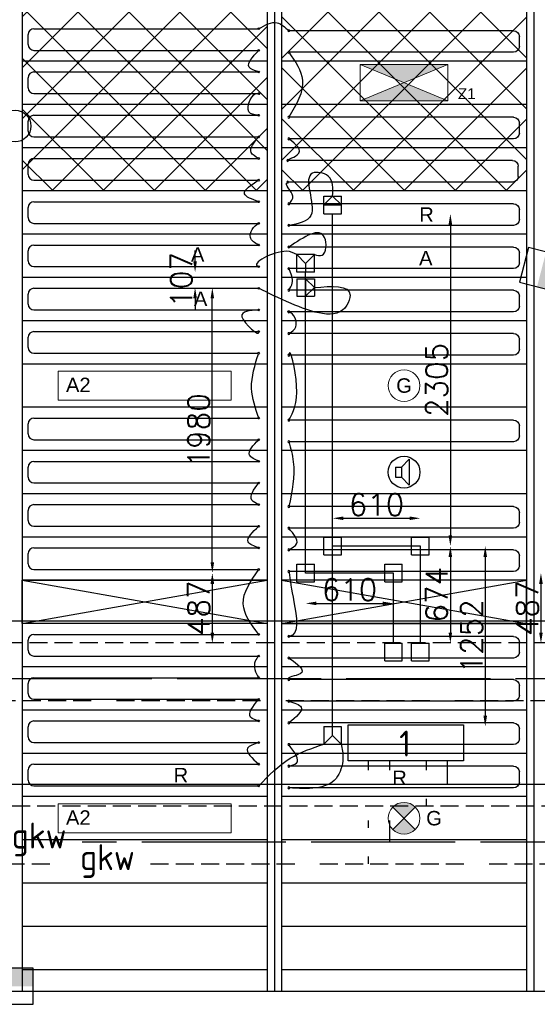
# Model space of a CAD drawing. Extents: x 7383 to 861143, y -570072 to -203000.
# Tile 19 of 30: x 454075 to 457668, y -257808 to -250981. Entities that reach past the tile are written whole.
import ezdxf

# ---------------------------------------------------------------- set-up
doc = ezdxf.new("R2010")
doc.units = 0
doc.header["$LTSCALE"] = 25
for name, pattern in [('2322105', [47, 40, -7]), ('2322106', [47, 5, -2, 5, -2, 5, -2, 5, -2, 5, -2, 5, -7]), ('2322107', [2000, 1000, 1000]), ('2322108', [7, 5, -2]), ('HIDDEN', [0.375, 0.25, -0.125])]:
    doc.linetypes.add(name, pattern=pattern)
doc.layers.get('0').update_dxf_attribs({"linetype": 'CONTINUOUS'})
doc.layers.get('DEFPOINTS').update_dxf_attribs({"linetype": 'CONTINUOUS'})
for name, color, linetype in [('60', 7, 'CONTINUOUS'), ('KP-bandraster', 5, 'CONTINUOUS'), ('KP-koppelingen', 6, 'CONTINUOUS'), ('KP-leidingen(aanvoer)', 5, 'CONTINUOUS'), ('KP-leidingen(retour)', 1, 'CONTINUOUS'), ('KP-Lucht aanvoer', 6, 'CONTINUOUS'), ('KP-lucht centreline', 2, 'CONTINUOUS'), ('KP-maatvoering', 7, 'CONTINUOUS'), ('KP-Melders', 3, 'CONTINUOUS'), ('KP-Oppervlak', 3, 'CONTINUOUS'), ('KP-panelen', 1, 'CONTINUOUS'), ('KP-registers', 4, 'CONTINUOUS'), ('KP-slangen', 7, 'CONTINUOUS'), ('KP-tekst', 7, 'CONTINUOUS'), ('SYM-W', 7, 'CONTINUOUS'), ('Thermostaat', 160, 'CONTINUOUS'), ('WB561---_ATT', 7, 'CONTINUOUS'), ('WL5501--', 130, 'CONTINUOUS'), ('WL5501-GKW', 4, 'CONTINUOUS'), ('WL5502--', 130, 'CONTINUOUS'), ('WL5502--_GKW-R', 4, 'HIDDEN'), ('WL561---_AANVOER', 10, 'CONTINUOUS'), ('WL561---_RETOUR', 10, 'CONTINUOUS')]:
    doc.layers.add(name, color=color, linetype=linetype)
doc.layers.add('KP-Aluminium', color=8, linetype='CONTINUOUS', lineweight=18)
doc.layers.add('KP-Verlichting', color=2, linetype='CONTINUOUS', lineweight=18)
doc.styles.add('arial', font='ARIAL.TTF')
doc.styles.add('BURO-018', font='ISO96.shx', dxfattribs={"height": 90})
doc.styles.add('ISO', font='ISO.SHX')
doc.styles.add('VERWOL-1', font='ROMANS.SHX')
doc.dimstyles.new('MARTIN', dxfattribs={"dimscale": 0, "dimtxt": 50, "dimasz": 75, "dimexe": 4, "dimexo": 4, "dimgap": 20, "dimtad": 1, "dimdec": 0, "dimrnd": 0.01, "dimzin": 1, "dimdsep": 46, "dimtxsty": 'VERWOL-1', "dimcen": -25, "dimdle": 1, "dimclrd": 7, "dimclre": 2, "dimclrt": 7, "dimadec": 0, "dimazin": 0, "dimtfac": 1, "dimtdec": 0, "dimtix": 1, "dimtofl": 0, "dimtmove": 0, "dimatfit": 3, "dimldrblk": 'OBLIQUE', "dimfxl": 0, "dimtvp": 33.333333, "dimtolj": 1, "dimtzin": 1, "dimarcsym": 0})

# ---------------------------------------------------------------- blocks, each defined once
blk = doc.blocks.new('SW30485012')
at = {"color": 0, "linetype": 'Continuous'}
for p, q in [((-2.5, 2.5), (-2.5, -2.5)), ((2.5, 2.5), (-2.5, 2.5)), ((2.5, -2.5), (2.5, 2.5)), ((-2.5, -2.5), (2.5, -2.5))]:
    blk.add_line(p, q, dxfattribs=at)
blk.add_solid([(-2.5, 0), (2.5, 0), (-2.5, -2.5), (2.5, -2.5)], dxfattribs=at)
at = {"color": 0, "linetype": 'Continuous', "style": 'BURO-018', "flags": 1}
blk.add_attdef('W_ID', (0, 0), '', height=1.8, dxfattribs=at)
blk = doc.blocks.new('A$C3C0C6C1A')
at = {"layer": 'SYM-W', "color": 2, "linetype": 'Continuous'}
blk.add_lwpolyline([(35512.8, -5451.9), (34712.8, -5451.9), (34712.8, -5201.9), (35512.8, -5201.9)], close=True, dxfattribs=at)
at = {"layer": 'WL5501--', "linetype": '2322105'}
for p, q in [((43924.1, -4883.5), (22806.1, -4883.5)), ((35002.3, -5515.8), (35002.3, -5451.9)), ((35002.3, -6015.8), (35002.3, -5865.8)), ((38979.4, -6015.8), (32866.6, -6015.8))]:
    blk.add_line(p, q, dxfattribs=at)
at = {"layer": 'WL5502--', "linetype": '2322106'}
for p, q in [((22528.5, -5033.5), (43774.1, -5033.5)), ((34852.3, -5515.8), (34852.3, -5451.9)), ((34852.3, -5915.8), (34852.3, -5865.8)), ((34852.3, -6165.8), (34852.3, -6115.8)), ((29291.3, -6165.8), (32760.6, -6165.8)), ((33340.6, -6165.8), (38979.4, -6165.8))]:
    blk.add_line(p, q, dxfattribs=at)
at = {"layer": 'WL561---_AANVOER', "linetype": '2322107'}
for p, q in [((44324.1, -4483.5), (23269.3, -4483.5)), ((35402.3, -5615.8), (35402.3, -5451.9)), ((38978.8, -5615.8), (29126.8, -5615.8))]:
    blk.add_line(p, q, dxfattribs=at)
at = {"layer": 'WL561---_RETOUR', "linetype": '2322108'}
for p, q in [((44174.1, -4633.5), (23003.8, -4633.5)), ((35252.3, -5451.9), (35252.3, -5515.8)), ((35252.3, -5715.8), (35252.3, -5765.8)), ((38978.8, -5765.8), (29126.8, -5765.8))]:
    blk.add_line(p, q, dxfattribs=at)
at = {"layer": 'Thermostaat'}
for p, xscale, yscale, zscale, rotation in [((36054.4, -2043.7), 50.00000000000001, 50.00000000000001, 50.00000000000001, 75.52544540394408), ((32400, -7015), 50, 50, 50, 180)]:
    blk.add_blockref('SW30485012', p, dxfattribs=dict(at, xscale=xscale, yscale=yscale, zscale=zscale, rotation=rotation))
at = {"layer": '60', "color": 1, "linetype": 'Continuous', "style": 'ISO'}
blk.add_text('1', height=180, dxfattribs=at).set_placement((35066.5, -5421.6))
at = {"layer": 'WL5501-GKW', "color": 1, "style": 'ISO'}
blk.add_text('gkw', height=180, dxfattribs=at).set_placement((32376.6, -6059.7))
at = {"layer": 'WL5502--_GKW-R', "color": 1, "style": 'ISO'}
blk.add_text('gkw', height=180, dxfattribs=at).set_placement((32850.6, -6209.7))
blk = doc.blocks.new('Register A')
at = {"layer": 'KP-registers', "linetype": 'Continuous'}
for p, q in [((90, 225), (1644, 225)), ((50, 115), (50, 185)), ((90, 75), (1644, 75))]:
    blk.add_line(p, q, dxfattribs=at)
for centre in [(1650, 225), (1650, 75)]:
    blk.add_circle(centre, 6, dxfattribs=at)
for centre, start, end in [((90, 185), 90, 180), ((90, 115), 180, 270)]:
    blk.add_arc(centre, 40, start, end, dxfattribs=at)
blk = doc.blocks.new('*D76')
at = {"layer": 'DEFPOINTS', "color": 0, "linetype": 'Continuous', "transparency": 16777216}
for p in [(456247, -252326.2), (456247, -254630.7), (457064.4, -254630.7)]:
    blk.add_point(p, dxfattribs=at)
at = {"layer": 'KP-maatvoering', "color": 7, "linetype": 'Continuous', "lineweight": -2, "transparency": 16777216}
blk.add_line((457064.4, -252401.2), (457064.4, -254555.7), dxfattribs=at)
at = {"layer": 'KP-maatvoering', "color": 7, "linetype": 'Continuous', "transparency": 16777216}
for points in [[(457051.9, -252401.2), (457076.9, -252401.2), (457064.4, -252326.2)], [(457051.9, -254555.7), (457076.9, -254555.7), (457064.4, -254630.7)]]:
    blk.add_solid(points, dxfattribs=at)
at = {"layer": 'KP-maatvoering', "color": 7, "linetype": 'Continuous', "transparency": 16777216, "insert": (456969.4, -253478.5), "char_height": 150, "attachment_point": 5, "rotation": 90, "style": 'VERWOL-1'}
blk.add_mtext('\\A1;2305', dxfattribs=at)
blk = doc.blocks.new('_OBLIQUE')
at = {"color": 0, "linetype": 'ByBlock'}
blk.add_line((-0.5, -0.5), (0.5, 0.5), dxfattribs=at)
blk = doc.blocks.new('*D77')
at = {"layer": 'DEFPOINTS', "color": 0, "linetype": 'Continuous', "transparency": 16777216}
for p in [(456856.5, -254630.7), (456856.5, -255305), (457064.4, -255305)]:
    blk.add_point(p, dxfattribs=at)
at = {"layer": 'KP-maatvoering', "color": 7, "linetype": 'Continuous', "lineweight": -2, "transparency": 16777216}
blk.add_line((457064.4, -254705.7), (457064.4, -255230), dxfattribs=at)
at = {"layer": 'KP-maatvoering', "color": 7, "linetype": 'Continuous', "transparency": 16777216}
for points in [[(457051.9, -254705.7), (457076.9, -254705.7), (457064.4, -254630.7)], [(457051.9, -255230), (457076.9, -255230), (457064.4, -255305)]]:
    blk.add_solid(points, dxfattribs=at)
at = {"layer": 'KP-maatvoering', "color": 7, "linetype": 'Continuous', "transparency": 16777216, "insert": (456969.4, -254967.9), "char_height": 150, "attachment_point": 5, "rotation": 90, "style": 'VERWOL-1'}
blk.add_mtext('\\A1;674', dxfattribs=at)
blk = doc.blocks.new('*D78')
at = {"layer": 'DEFPOINTS', "color": 0, "linetype": 'Continuous', "transparency": 16777216}
for p in [(456856.5, -254438), (456247, -254630.7), (456856.5, -254630.7)]:
    blk.add_point(p, dxfattribs=at)
at = {"layer": 'KP-maatvoering', "color": 7, "linetype": 'Continuous', "lineweight": -2, "transparency": 16777216}
blk.add_line((456322, -254438), (456781.5, -254438), dxfattribs=at)
at = {"layer": 'KP-maatvoering', "color": 7, "linetype": 'Continuous', "transparency": 16777216}
for points in [[(456322, -254425.5), (456322, -254450.5), (456247, -254438)], [(456781.5, -254425.5), (456781.5, -254450.5), (456856.5, -254438)]]:
    blk.add_solid(points, dxfattribs=at)
at = {"layer": 'KP-maatvoering', "color": 7, "linetype": 'Continuous', "transparency": 16777216, "insert": (456551.8, -254343), "char_height": 150, "attachment_point": 5, "style": 'VERWOL-1'}
blk.add_mtext('\\A1;610', dxfattribs=at)
blk = doc.blocks.new('*D79')
at = {"layer": 'DEFPOINTS', "color": 0, "linetype": 'Continuous', "transparency": 16777216}
for p in [(456059.8, -254817.9), (456669.3, -254817.9), (456669.3, -255028.1)]:
    blk.add_point(p, dxfattribs=at)
at = {"layer": 'KP-maatvoering', "color": 7, "linetype": 'Continuous', "lineweight": -2, "transparency": 16777216}
blk.add_line((456134.8, -255028.1), (456594.3, -255028.1), dxfattribs=at)
at = {"layer": 'KP-maatvoering', "color": 7, "linetype": 'Continuous', "transparency": 16777216}
for points in [[(456134.8, -255015.6), (456134.8, -255040.6), (456059.8, -255028.1)], [(456594.3, -255015.6), (456594.3, -255040.6), (456669.3, -255028.1)]]:
    blk.add_solid(points, dxfattribs=at)
at = {"layer": 'KP-maatvoering', "color": 7, "linetype": 'Continuous', "transparency": 16777216, "insert": (456364.6, -254933.1), "char_height": 150, "attachment_point": 5, "style": 'VERWOL-1'}
blk.add_mtext('\\A1;610', dxfattribs=at)
blk = doc.blocks.new('*D80')
at = {"layer": 'DEFPOINTS', "color": 0, "linetype": 'Continuous', "transparency": 16777216}
for p in [(456669.3, -254817.9), (455412.1, -255305), (456669.3, -255305)]:
    blk.add_point(p, dxfattribs=at)
at = {"layer": 'KP-maatvoering', "color": 7, "linetype": 'Continuous', "lineweight": -2, "transparency": 16777216}
blk.add_line((455412.1, -254892.9), (455412.1, -255230), dxfattribs=at)
at = {"layer": 'KP-maatvoering', "color": 7, "linetype": 'Continuous', "transparency": 16777216}
for points in [[(455399.6, -254892.9), (455424.6, -254892.9), (455412.1, -254817.9)], [(455399.6, -255230), (455424.6, -255230), (455412.1, -255305)]]:
    blk.add_solid(points, dxfattribs=at)
at = {"layer": 'KP-maatvoering', "color": 7, "linetype": 'Continuous', "transparency": 16777216, "insert": (455317.1, -255061.5), "char_height": 150, "attachment_point": 5, "rotation": 90, "style": 'VERWOL-1'}
blk.add_mtext('\\A1;487', dxfattribs=at)
blk = doc.blocks.new('*D81')
at = {"layer": 'DEFPOINTS', "color": 0, "linetype": 'Continuous', "transparency": 16777216}
for p in [(455412.1, -252838), (455999, -252838), (456059.8, -254817.9)]:
    blk.add_point(p, dxfattribs=at)
at = {"layer": 'KP-maatvoering', "color": 7, "linetype": 'Continuous', "lineweight": -2, "transparency": 16777216}
blk.add_line((455412.1, -254742.9), (455412.1, -252913), dxfattribs=at)
at = {"layer": 'KP-maatvoering', "color": 7, "linetype": 'Continuous', "transparency": 16777216}
for points in [[(455399.6, -252913), (455424.6, -252913), (455412.1, -252838)], [(455399.6, -254742.9), (455424.6, -254742.9), (455412.1, -254817.9)]]:
    blk.add_solid(points, dxfattribs=at)
at = {"layer": 'KP-maatvoering', "color": 7, "linetype": 'Continuous', "transparency": 16777216, "insert": (455317.1, -253828), "char_height": 150, "attachment_point": 5, "rotation": 90, "style": 'VERWOL-1'}
blk.add_mtext('\\A1;1980', dxfattribs=at)
blk = doc.blocks.new('*D82')
at = {"layer": 'DEFPOINTS', "color": 0, "linetype": 'Continuous', "transparency": 16777216}
for p in [(455292.3, -252731.3), (455999, -252731.3), (455999, -252838)]:
    blk.add_point(p, dxfattribs=at)
at = {"layer": 'KP-maatvoering', "color": 7, "linetype": 'Continuous', "lineweight": -2, "transparency": 16777216}
for p, q in [((455292.3, -252656.3), (455292.3, -252581.3)), ((455292.3, -252913), (455292.3, -252988))]:
    blk.add_line(p, q, dxfattribs=at)
at = {"layer": 'KP-maatvoering', "color": 7, "linetype": 'Continuous', "transparency": 16777216}
for points in [[(455279.8, -252656.3), (455304.8, -252656.3), (455292.3, -252731.3)], [(455279.8, -252913), (455304.8, -252913), (455292.3, -252838)]]:
    blk.add_solid(points, dxfattribs=at)
at = {"layer": 'KP-maatvoering', "color": 7, "linetype": 'Continuous', "transparency": 16777216, "insert": (455197.3, -252784.6), "char_height": 150, "attachment_point": 5, "rotation": 90, "style": 'VERWOL-1'}
blk.add_mtext('\\A1;107', dxfattribs=at)
blk = doc.blocks.new('*D83')
at = {"layer": 'DEFPOINTS', "color": 0, "linetype": 'Continuous', "transparency": 16777216}
for p in [(456247, -254630.7), (456246.7, -255882.4), (457306.5, -255882.4)]:
    blk.add_point(p, dxfattribs=at)
at = {"layer": 'KP-maatvoering', "color": 7, "linetype": 'Continuous', "lineweight": -2, "transparency": 16777216}
blk.add_line((457306.5, -254705.7), (457306.5, -255807.4), dxfattribs=at)
at = {"layer": 'KP-maatvoering', "color": 7, "linetype": 'Continuous', "transparency": 16777216}
for points in [[(457294, -254705.7), (457319, -254705.7), (457306.5, -254630.7)], [(457294, -255807.4), (457319, -255807.4), (457306.5, -255882.4)]]:
    blk.add_solid(points, dxfattribs=at)
at = {"layer": 'KP-maatvoering', "color": 7, "linetype": 'Continuous', "transparency": 16777216, "insert": (457211.5, -255256.6), "char_height": 150, "attachment_point": 5, "rotation": 90, "style": 'VERWOL-1'}
blk.add_mtext('\\A1;1252', dxfattribs=at)
blk = doc.blocks.new('*D84')
at = {"layer": 'DEFPOINTS', "color": 0, "linetype": 'Continuous', "transparency": 16777216}
for p in [(457836.1, -254817.9), (457693.1, -255305), (457836.1, -255305)]:
    blk.add_point(p, dxfattribs=at)
at = {"layer": 'KP-maatvoering', "color": 7, "linetype": 'Continuous', "lineweight": -2, "transparency": 16777216}
blk.add_line((457693.1, -254892.9), (457693.1, -255230), dxfattribs=at)
at = {"layer": 'KP-maatvoering', "color": 7, "linetype": 'Continuous', "transparency": 16777216}
for points in [[(457680.6, -254892.9), (457705.6, -254892.9), (457693.1, -254817.9)], [(457680.6, -255230), (457705.6, -255230), (457693.1, -255305)]]:
    blk.add_solid(points, dxfattribs=at)
at = {"layer": 'KP-maatvoering', "color": 7, "linetype": 'Continuous', "transparency": 16777216, "insert": (457598.1, -255061.5), "char_height": 150, "attachment_point": 5, "rotation": 90, "style": 'VERWOL-1'}
blk.add_mtext('\\A1;487', dxfattribs=at)

msp = doc.modelspace()

# ---------------------------------------------------------------- hatches: boundary and pattern name
at = {"layer": 'KP-Aluminium', "linetype": 'Continuous'}
h = msp.add_hatch(dxfattribs=at)
h.set_pattern_fill('ANSI37', color=256, scale=2000)
h.set_pattern_definition([(45, (256312.9, -13162.46), (-176.7767, 176.7767), []), (135, (256312.9, -13162.46), (-176.7767, -176.7767), [])])
h.paths.add_polyline_path([(455793.1, -250218.2), (454093.1, -250218.2), (454093.1, -250368.2), (455793.1, -250368.2)])
h.paths.add_polyline_path([(455793.1, -250368.2), (454093.1, -250368.2), (454093.1, -250668.2), (455793.1, -250668.2)])
h.paths.add_polyline_path([(455793.1, -250668.2), (454093.1, -250668.2), (454093.1, -250968.2), (455793.1, -250968.2)])
h.paths.add_polyline_path([(455793.1, -250968.2), (454093.1, -250968.2), (454093.1, -251268.2), (455793.1, -251268.2)])
h.paths.add_polyline_path([(455793.1, -251268.2), (454093.1, -251268.2), (454093.1, -251568.2), (455793.1, -251568.2)])
h.paths.add_polyline_path([(455793.1, -251568.2), (454093.1, -251568.2), (454093.1, -251868.2), (455793.1, -251868.2)])
h.paths.add_polyline_path([(455793.1, -251868.2), (454093.1, -251868.2), (454093.1, -252168.2), (455793.1, -252168.2)])
h = msp.add_hatch(dxfattribs=at)
h.set_pattern_fill('ANSI37', color=256, scale=2000)
h.set_pattern_definition([(45, (254512.9, -13162.46), (-176.7767, 176.7767), []), (135, (254512.9, -13162.46), (-176.7767, -176.7767), [])])
h.paths.add_polyline_path([(457593.1, -250218.2), (455893.1, -250218.2), (455893.1, -250368.2), (457593.1, -250368.2)])
h.paths.add_polyline_path([(457593.1, -250448.8), (457593.1, -250368.2), (455893.1, -250368.2), (455893.1, -250668.2), (457418.1, -250668.2, -0.350001)])
h.paths.add_polyline_path([(457418.1, -250668.2), (455893.1, -250668.2), (455893.1, -250968.2), (457593.1, -250968.2), (457593.1, -250887.6, -0.350001)])
h.paths.add_polyline_path([(457593.1, -250968.2), (455893.1, -250968.2), (455893.1, -251268.2), (457593.1, -251268.2)])
h.paths.add_polyline_path([(457593.1, -251268.2), (455893.1, -251268.2), (455893.1, -251568.2), (457593.1, -251568.2)])
h.paths.add_polyline_path([(457593.1, -251568.2), (455893.1, -251568.2), (455893.1, -251868.2), (457593.1, -251868.2)])
h.paths.add_polyline_path([(457593.1, -251868.2), (455893.1, -251868.2), (455893.1, -252168.2), (457593.1, -252168.2)])
at = {"layer": 'KP-Verlichting', "linetype": 'Continuous'}
h = msp.add_hatch(color=256, dxfattribs=at)
h.paths.add_polyline_path([(456438.4, -251292.5), (456743.1, -251418.2), (457047.8, -251292.5)])
h.paths.add_polyline_path([(457047.8, -251543.9), (456743.1, -251418.2), (456438.4, -251543.9)])
h = msp.add_hatch(color=256, dxfattribs=at)
h.paths.add_polyline_path([(456665.3, -256440.4), (456743.1, -256518.2), (456820.9, -256440.4, 0.414214)])
h.paths.add_polyline_path([(456665.3, -256595.9, 0.414214), (456820.9, -256595.9), (456743.1, -256518.2)])

# ---------------------------------------------------------------- linework, layer by layer
at = {"layer": 'KP-bandraster', "linetype": 'Continuous'}
for p, q in [((454093.1, -250218.2), (454093.1, -257718.2)), ((455793.1, -250218.2), (455793.1, -257718.2)), ((455893.1, -250218.2), (455893.1, -257718.2)), ((457593.1, -250887.6), (457593.1, -257718.2))]:
    msp.add_line(p, q, dxfattribs=at)
at = {"layer": 'KP-koppelingen', "linetype": 'Continuous'}
for p, q in [((456186.1, -252204.6), (456307.7, -252204.5)), ((456186.2, -252326.2), (456186.1, -252204.6)), ((456246.9, -252204.5), (456186.2, -252265.4)), ((456307.8, -252265.3), (456246.9, -252204.5)), ((456307.9, -252326.1), (456307.7, -252204.5)), ((456186.2, -252265.4), (456307.8, -252265.3)), ((456186.2, -252326.2), (456307.9, -252326.1)), ((455999, -252731.3), (455999.1, -252609.7)), ((456120.7, -252609.7), (455999.1, -252609.7)), ((455999.1, -252609.7), (456059.9, -252670.5)), ((456059.9, -252670.5), (456120.7, -252609.7)), ((456120.7, -252731.4), (456120.7, -252609.7)), ((456059.9, -252670.5), (456059.8, -252731.3)), ((456120.7, -252731.4), (455999, -252731.3)), ((455999, -252777.2), (456120.6, -252777)), ((455999, -252777.2), (455999.1, -252898.8)), ((456059.8, -252777.1), (456059.9, -252898.7)), ((456120.7, -252837.9), (456059.8, -252777.1)), ((456120.6, -252777), (456120.7, -252898.7)), ((456059.9, -252898.7), (456120.7, -252837.9)), ((455999.1, -252898.8), (456120.7, -252898.7)), ((456186.2, -254691.6), (456186.2, -254569.9)), ((456186.2, -254569.9), (456307.9, -254569.9)), ((456307.8, -254691.6), (456307.9, -254569.9)), ((456795.7, -254691.6), (456795.7, -254569.9)), ((456795.7, -254569.9), (456917.4, -254569.9)), ((456917.3, -254691.6), (456917.4, -254569.9)), ((456186.2, -254691.6), (456307.8, -254691.6)), ((456795.7, -254691.6), (456917.3, -254691.6)), ((455999, -254878.8), (455999, -254757.1)), ((455999, -254757.1), (456120.7, -254757.1)), ((456120.6, -254878.8), (456120.7, -254757.1)), ((456608.5, -254878.8), (456608.5, -254757.1)), ((456608.5, -254757.1), (456730.2, -254757.1)), ((456730.1, -254878.8), (456730.2, -254757.1)), ((455999, -254878.8), (456120.6, -254878.8)), ((456608.5, -254878.8), (456730.1, -254878.8)), ((456608.5, -255426.6), (456608.5, -255305)), ((456608.5, -255305), (456730.2, -255305)), ((456730.1, -255426.6), (456730.2, -255305)), ((456795.7, -255426.6), (456795.7, -255305)), ((456795.7, -255305), (456917.4, -255305)), ((456917.3, -255426.6), (456917.4, -255305)), ((456608.5, -255426.6), (456730.1, -255426.6)), ((456795.7, -255426.6), (456917.3, -255426.6)), ((456185.9, -255882.4), (456185.8, -256004)), ((456185.9, -255882.4), (456307.5, -255882.5)), ((456246.6, -255943.3), (456246.7, -255882.4)), ((456307.5, -255882.5), (456307.4, -256004.1)), ((456246.6, -255943.3), (456185.8, -256004)), ((456307.4, -256004.1), (456246.6, -255943.3)), ((456185.8, -256004), (456307.4, -256004.1))]:
    msp.add_line(p, q, dxfattribs=at)
at = {"layer": 'KP-leidingen(aanvoer)', "linetype": 'Continuous'}
for p, q in [((456059.8, -254817.9), (456059.8, -252731.3)), ((456669.3, -254817.9), (456059.8, -254817.9)), ((456669.3, -255305), (456669.3, -254817.9))]:
    msp.add_line(p, q, dxfattribs=at)
at = {"layer": 'KP-leidingen(retour)', "linetype": 'Continuous'}
for p, q in [((456247, -255882.4), (456247, -252326.2)), ((456856.5, -254630.7), (456247, -254630.7)), ((456856.5, -255305), (456856.5, -254630.7))]:
    msp.add_line(p, q, dxfattribs=at)
at = {"layer": 'KP-Lucht aanvoer', "linetype": 'Continuous'}
for p, q in [((454093.1, -255168.2), (454093.1, -254868.2)), ((454093.1, -254868.2), (455793.1, -254868.2)), ((454093.1, -255168.2), (455793.1, -254868.2)), ((454093.1, -254868.2), (455793.1, -255168.2)), ((455793.1, -254868.2), (455793.1, -255168.2)), ((455893.1, -254868.2), (455893.1, -255168.2)), ((457593.1, -254868.2), (455893.1, -254868.2)), ((455893.1, -254868.2), (457593.1, -255168.2)), ((455893.1, -255168.2), (457593.1, -254868.2)), ((457593.1, -255168.2), (457593.1, -254868.2)), ((455793.1, -255168.2), (454093.1, -255168.2)), ((455893.1, -255168.2), (457593.1, -255168.2))]:
    msp.add_line(p, q, dxfattribs=at)
at = {"layer": 'KP-lucht centreline', "linetype": 'Continuous'}
for p, q in [((455843.1, -250218.2), (455843.1, -257718.2)), ((457643.1, -250218.2), (457643.1, -257718.2))]:
    msp.add_line(p, q, dxfattribs=at)
at = {"layer": 'KP-Melders', "linetype": 'Continuous'}
for p, q in [((456726.2, -254083.7), (456778.3, -254028.4)), ((456778.3, -254028.4), (456778.3, -254209.1)), ((456683.2, -254083.7), (456726.2, -254083.7)), ((456683.2, -254083.7), (456683.2, -254153.7)), ((456726.2, -254083.7), (456726.2, -254153.7)), ((456683.2, -254153.7), (456726.2, -254153.7)), ((456683.2, -254153.7), (456726.2, -254153.7)), ((456726.2, -254153.7), (456778.3, -254209.1))]:
    msp.add_line(p, q, dxfattribs=at)
for centre in [(454043.1, -251718.2), (456743.1, -254118.2)]:
    msp.add_circle(centre, 110, dxfattribs=at)
at = {"layer": 'KP-Oppervlak', "linetype": 'Continuous'}
msp.add_line((439693.1, -257718.2), (490493.1, -257718.2), dxfattribs=at)
at = {"layer": 'KP-panelen', "linetype": 'Continuous'}
for p, q in [((455793.1, -251268.2), (454093.1, -251268.2)), ((457593.1, -251268.2), (455893.1, -251268.2)), ((455793.1, -251568.2), (454093.1, -251568.2)), ((457593.1, -251568.2), (455893.1, -251568.2)), ((455793.1, -251868.2), (454093.1, -251868.2)), ((457593.1, -251868.2), (455893.1, -251868.2)), ((455793.1, -252168.2), (454093.1, -252168.2)), ((457593.1, -252168.2), (455893.1, -252168.2)), ((455793.1, -252468.2), (454093.1, -252468.2)), ((457593.1, -252468.2), (455893.1, -252468.2)), ((455793.1, -252768.2), (454093.1, -252768.2)), ((457593.1, -252768.2), (455893.1, -252768.2)), ((455793.1, -253068.2), (454093.1, -253068.2)), ((457593.1, -253068.2), (455893.1, -253068.2)), ((455793.1, -253368.2), (454093.1, -253368.2)), ((457593.1, -253368.2), (455893.1, -253368.2)), ((455793.1, -253668.2), (454093.1, -253668.2)), ((457593.1, -253668.2), (455893.1, -253668.2)), ((455793.1, -253968.2), (454093.1, -253968.2)), ((457593.1, -253968.2), (455893.1, -253968.2)), ((455793.1, -254268.2), (454093.1, -254268.2)), ((457593.1, -254268.2), (455893.1, -254268.2)), ((455793.1, -254568.2), (454093.1, -254568.2)), ((457593.1, -254568.2), (455893.1, -254568.2)), ((455793.1, -254868.2), (454093.1, -254868.2)), ((457593.1, -254868.2), (455893.1, -254868.2)), ((455793.1, -255168.2), (454093.1, -255168.2)), ((457593.1, -255168.2), (455893.1, -255168.2)), ((455793.1, -255468.2), (454093.1, -255468.2)), ((457593.1, -255468.2), (455893.1, -255468.2)), ((455793.1, -255768.2), (454093.1, -255768.2)), ((457593.1, -255768.2), (455893.1, -255768.2)), ((455793.1, -256068.2), (454093.1, -256068.2)), ((457593.1, -256068.2), (455893.1, -256068.2)), ((455793.1, -256368.2), (454093.1, -256368.2)), ((457593.1, -256368.2), (455893.1, -256368.2)), ((455793.1, -256668.2), (454093.1, -256668.2)), ((457593.1, -256668.2), (455893.1, -256668.2)), ((455793.1, -256968.2), (454093.1, -256968.2)), ((457593.1, -256968.2), (455893.1, -256968.2)), ((455793.1, -257268.2), (454093.1, -257268.2)), ((457593.1, -257268.2), (455893.1, -257268.2)), ((455793.1, -257568.2), (454093.1, -257568.2)), ((457593.1, -257568.2), (455893.1, -257568.2))]:
    msp.add_line(p, q, dxfattribs=at)
at = {"layer": 'KP-slangen', "linetype": 'Continuous'}
for points in [[(455733.9, -251043.2), (455861.5, -251001.7), (455943.2, -251056.9)], [(455733.9, -251343.2), (455667.3, -251308.7), (455733.9, -251193.2)], [(455943.2, -251206.9), (456038.1, -251399.3), (455943.2, -251656.9)], [(455727.9, -251643.2), (455665.5, -251619.9), (455733.9, -251493.2), (455741.4, -251496.4)], [(455733.9, -251943.2), (455681.4, -251900.5), (455733.9, -251793.2)], [(455941.4, -251956.9), (455935.4, -251956.9), (456001, -251918.6), (455943.2, -251806.9)], [(456246.9, -252204.5), (456216.3, -252065.5), (456108.6, -252044.4), (456096.3, -252337.3), (455943.2, -252406.9)], [(455733.9, -252243.2), (455635.5, -252187.3), (455733.9, -252093.2)], [(455943.2, -252256.9), (455970.9, -252204.9), (455935.4, -252106.9), (455937.4, -252106.1)], [(455733.9, -252543.2), (455676.1, -252490.8), (455733.9, -252393.2), (455741.4, -252390.2)], [(456120.7, -252609.7), (456173.9, -252613.1), (456191.6, -252491.3), (455943.2, -252556.9)], [(455999.1, -252609.7), (455926.7, -252586.6), (455733.9, -252693.2), (455737.8, -252694.2)], [(455943.2, -252856.9), (455967.3, -252807.2), (455943.2, -252706.9)], [(456120.7, -252837.9), (456368.1, -252890.1), (456346.9, -252960.7), (455958.5, -252948.3), (455733.9, -252843.2)], [(455733.9, -252993.2), (455617.7, -253040.1), (455733.9, -253143.2), (455732.5, -253138.9)], [(455943.2, -253156.9), (455992, -253110.7), (455943.2, -253006.9), (455933.8, -253004.8)], [(455733.9, -253743.2), (455684.8, -253536.8), (455733.9, -253293.2)], [(455943.2, -253756.9), (455997.3, -253519.2), (455943.2, -253306.9), (455942.6, -253312.7)], [(455733.9, -254043.2), (455670.7, -253999.5), (455733.9, -253893.2)], [(455943.2, -253906.9), (455974.3, -254045.4), (455943.2, -254356.9)], [(455733.9, -254343.2), (455686.5, -254311.8), (455733.9, -254193.2)], [(455733.9, -254643.2), (455661.8, -254601.9), (455733.9, -254493.2)], [(455943.2, -254656.9), (455997.3, -254614.2), (455943.2, -254506.9)], [(455733.9, -255243.2), (455626.4, -255031.3), (455733.9, -254793.2)], [(455943.2, -254806.9), (455977.8, -255017.2), (455943.2, -255256.9), (455938.9, -255257.2)], [(455733.9, -255393.2), (455709.4, -255428.4), (455733.9, -255543.2), (455737.7, -255548.4)], [(455943.2, -255406.9), (456021.9, -255516.6), (455943.2, -255556.9), (455946, -255559)], [(455733.9, -255843.2), (455677.7, -255817.3), (455733.9, -255693.2)], [(455943.2, -255706.9), (456029, -255748.5), (455943.2, -255856.9)], [(455733.9, -255993.2), (455656.5, -256033.1), (455733.9, -256143.2)], [(455733.9, -256293.2), (455953.1, -256101.9), (456185.8, -256004)], [(456307.4, -256004.1), (456318.6, -256101.9), (456270.9, -256241.3), (455943.2, -256306.9)], [(455943.2, -256156.9), (455995.5, -256137.2), (455943.2, -256006.9)]]:
    msp.add_spline(points, degree=3, dxfattribs=at)
at = {"layer": 'KP-Verlichting', "linetype": 'Continuous'}
for p, q in [((456438.4, -251292.5), (457047.8, -251292.5)), ((456438.4, -251543.9), (456438.4, -251292.5)), ((456438.4, -251543.9), (457047.8, -251292.5)), ((456438.4, -251292.5), (457047.8, -251543.9)), ((457047.8, -251292.5), (457047.8, -251543.9)), ((457047.8, -251543.9), (456438.4, -251543.9)), ((454343.1, -253418.2), (455543.1, -253418.2)), ((454343.1, -253418.2), (454343.1, -253618.2)), ((455543.1, -253418.2), (455543.1, -253618.2)), ((454343.1, -253618.2), (455543.1, -253618.2)), ((454343.1, -256418.2), (455543.1, -256418.2)), ((454343.1, -256418.2), (454343.1, -256618.2)), ((455543.1, -256418.2), (455543.1, -256618.2)), ((456820.9, -256595.9), (456665.3, -256440.4)), ((456665.3, -256595.9), (456820.9, -256440.4)), ((454343.1, -256618.2), (455543.1, -256618.2))]:
    msp.add_line(p, q, dxfattribs=at)
for centre in [(456743.1, -253518.2), (456743.1, -256518.2), (456743.1, -256518.2)]:
    msp.add_circle(centre, 110, dxfattribs=at)

# ---------------------------------------------------------------- block references
at = {"layer": 'KP-registers', "linetype": 'Continuous'}
for p in [(454083.9, -251268.2), (454083.9, -251568.2), (454083.9, -251868.2), (454083.9, -252168.2), (454083.9, -252468.2), (454083.9, -252768.2), (454083.9, -253068.2), (454083.9, -253368.2), (454083.9, -253968.2), (454083.9, -254268.2), (454083.9, -254568.2), (454083.9, -254868.2), (454083.9, -255468.2), (454083.9, -255768.2), (454083.9, -256068.2), (454083.9, -256368.2)]:
    msp.add_blockref('Register A', p, dxfattribs=at)
at = {"layer": 'KP-registers', "linetype": 'Continuous', "xscale": -1}
for p in [(457593.2, -251281.9), (457593.2, -251881.9), (457585.4, -252181.9), (457593.2, -252481.9), (457593.2, -252781.9), (457593.2, -253081.9), (457593.2, -253381.9), (457593.2, -253981.9), (457593.2, -254581.9), (457593.2, -254881.9), (457593.2, -255481.9), (457593.2, -255781.9), (457593.2, -256081.9), (457593.2, -256381.9)]:
    msp.add_blockref('Register A', p, dxfattribs=at)
at = {"layer": 'WB561---_ATT', "linetype": 'Continuous'}
msp.add_blockref('A$C3C0C6C1A', (421643.1, -250668.2), dxfattribs=at)

# ---------------------------------------------------------------- texts
at = {"layer": 'KP-tekst', "linetype": 'Continuous', "char_height": 100, "attachment_point": 5, "style": 'arial'}
for s, insert in [('\\A1;R', (456898.8, -252331.5)), ('\\A1;A', (455310.3, -252608.7)), ('\\A1;A', (456893.7, -252633.6)), ('\\A1;A', (455330.8, -252916)), ('\\A1;R', (455193.7, -256218.6)), ('\\A1;R', (456711.5, -256237.4))]:
    msp.add_mtext(s, dxfattribs=dict(at, insert=insert))
at = {"layer": 'KP-Verlichting', "linetype": 'Continuous', "attachment_point": 5, "style": 'arial'}
for s, insert, char_height in [('\\A1;Z1', (457178.7, -251493.5), 75), ('\\A1;A2', (454481.7, -253513.1), 100), ('\\A1;G', (456743.1, -253518.2), 100), ('\\A1;A2', (454481.7, -256513.1), 100), ('\\A1;G', (456950.7, -256518.2), 100)]:
    msp.add_mtext(s, dxfattribs=dict(at, insert=insert, char_height=char_height))

# ---------------------------------------------------------------- dimensions: what is measured, and where the dimension line sits
at = {"layer": 'KP-maatvoering', "linetype": 'Continuous'}
for base, p1, p2, picture, middle in [((457064.4276, -254630.7416), (456247.0366, -252326.1689), (456247.0366, -254630.7416), '*D76', (456969.4276, -253478.4553)), ((455292.3, -252731.3), (455999, -252838), (455999, -252731.3), '*D82', (455197.3, -252784.6)), ((455412.1, -252838), (456059.8, -254817.9), (455999, -252838), '*D81', (455317.1, -253828)), ((457306.5, -255882.4), (456247, -254630.7), (456246.7, -255882.4), '*D83', (457211.5, -255256.6)), ((457064.4, -255305), (456856.5, -254630.7), (456856.5, -255305), '*D77', (456969.4, -254967.9)), ((455412.1, -255305), (456669.3, -254817.9), (456669.3, -255305), '*D80', (455317.1, -255061.5)), ((457693.1, -255305), (457836.1, -254817.9), (457836.1, -255305), '*D84', (457598.1, -255061.5))]:
    dim = msp.add_linear_dim(base=base, p1=p1, p2=p2, angle=90, dimstyle='MARTIN', override={"dimscale": 1, "dimtxt": 150, "dimse1": 1, "dimse2": 1}, dxfattribs=at)
    dim.commit()
    dim.dimension.update_dxf_attribs({"geometry": picture, "text_midpoint": middle})
for base, p1, p2, picture, middle in [((456856.5387, -254438.033), (456247.0366, -254630.7416), (456856.5387, -254630.7416), '*D78', (456551.7876, -254343.033)), ((456669.3388, -255028.0971), (456059.8367, -254817.9415), (456669.3388, -254817.9415), '*D79', (456364.5878, -254933.0971))]:
    dim = msp.add_linear_dim(base=base, p1=p1, p2=p2, dimstyle='MARTIN', override={"dimscale": 1, "dimtxt": 150, "dimse1": 1, "dimse2": 1}, dxfattribs=at)
    dim.commit()
    dim.dimension.update_dxf_attribs({"geometry": picture, "text_midpoint": middle})

doc.saveas('drawing.dxf')
